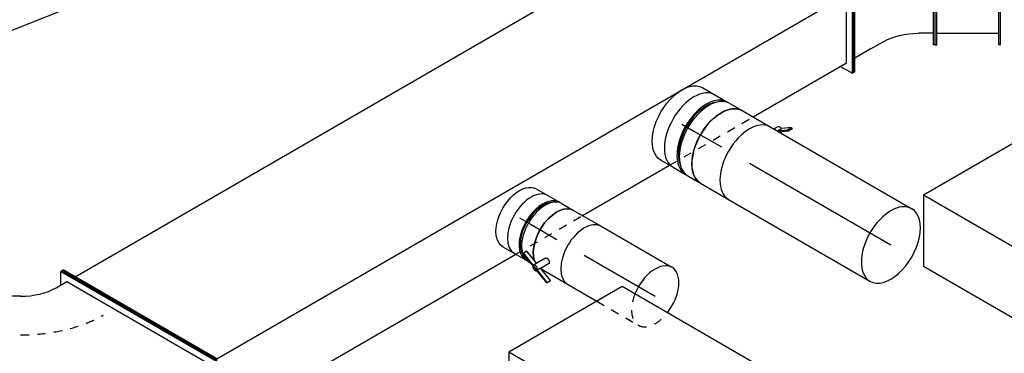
# Model space of a CAD drawing. Extents: x -138812 to 250702, y -18987 to 104055.
# Tile 11 of 193: x 8717 to 11663, y 20311 to 21307. Entities that reach past the tile are written whole.
import ezdxf
from ezdxf.enums import TextEntityAlignment as Align

# ---------------------------------------------------------------- set-up
doc = ezdxf.new("R2010")
doc.units = 0
doc.header["$LTSCALE"] = 50
doc.linetypes.add('CENTER2', pattern=[28.575, 19.05, -3.175, 3.175, -3.175])
doc.linetypes.add('STREEPJES', pattern=[0.1, 0.05, -0.05])
doc.layers.get('0').update_dxf_attribs({"linetype": 'CONTINUOUS'})
for name, color, linetype in [('lMcht aanvoer bestaand_PR', 1, 'CONTINUOUS'), ('lMcht retour bestaand_PR', 1, 'CONTINUOUS'), ('lucht aanvoer bestaand', 8, 'CONTINUOUS'), ('lucht retour bestaand', 8, 'CONTINUOUS'), ('WL524---_D', 153, 'CONTINUOUS'), ('WL524---_HARTLIJN', 8, 'CONTINUOUS'), ('WL570---_TOEVOER', 3, 'CONTINUOUS'), ('WL570---_TOEVOER_HL', 8, 'CONTINUOUS'), ('WL570---_TOEVOER_RST', 2, 'CONTINUOUS'), ('WL570---_TOEVOER_RST_HL', 1, 'CONTINUOUS'), ('WL5911--_D', 2, 'CONTINUOUS'), ('WM570---_TOEVOER_PR', 1, 'CONTINUOUS'), ('WM570---_TOEVOER_RST_PR', 1, 'CONTINUOUS')]:
    doc.layers.add(name, color=color, linetype=linetype)
doc.styles.add('BURO-018', font='ARIAL.TTF', dxfattribs={"height": 90})
doc.styles.add('BURO-025', font='ARIAL.TTF', dxfattribs={"height": 125})

# ---------------------------------------------------------------- blocks, each defined once
blk = doc.blocks.new('*U770')
at = {"color": 0, "ltscale": 10}
for p, q in [((20.9, 16, -10597.1), (1872.5, 16, -10597.1)), ((20.9, -16, -10597.1), (1231.4, -16, -10597.1)), ((1329.4, -16, -10597.1), (1872.5, -16, -10597.1))]:
    blk.add_line(p, q, dxfattribs=at)
at = {"color": 8, "linetype": 'STREEPJES', "ltscale": 10}
blk.add_line((1231.4, -16, -10597.1), (1329.4, -16, -10597.1), dxfattribs=at)
at = {"layer": 'WL524---_HARTLIJN', "linetype": 'CENTER2'}
blk.add_line((0, 0, -10597.1), (1887.5, 0, -10597.1), dxfattribs=at)
at = {"layer": 'WL524---_D', "color": 1, "style": 'BURO-018'}
blk.add_attdef('POSNR', text='', height=90, dxfattribs=at).set_placement((0, 0), align=Align.MIDDLE)
blk = doc.blocks.new('*U800')
at = {"color": 0, "ltscale": 10}
for p, q in [((-62.7, 351.7, -9952.1), (-66.2, 349.6, -9952.1)), ((-66.2, 349.6, -9952.1), (393.4, 84.3, -9952.1)), ((-66.2, 308.8, -9952.1), (-66.2, 349.6, -9952.1)), ((-62.7, 351.7, -9952.1), (397, 86.3, -9952.1)), ((-236.4, 310.1, -9952.1), (-231.4, 310.1, -9952.1)), ((-236.4, -65.2, -9952.1), (-236.4, 310.1, -9952.1)), ((-231.4, -65.2, -9952.1), (-231.4, 310.1, -9952.1)), ((-80.3, 300.6, -9952.1), (-48.5, 319, -9952.1)), ((-48.5, 319, -9952.1), (375.8, 74.1, -9952.1)), ((-186.4, 275.3, -9952.1), (-231.4, 275.3, -9952.1)), ((343.9, 55.7, -9952.1), (375.8, 74.1, -9952.1)), ((375.8, -130.1, -9952.1), (375.8, 74.1, -9952.1)), ((397, 86.3, -9952.1), (393.4, 84.3, -9952.1)), ((393.4, 84.3, -9952.1), (393.4, -160.7, -9952.1)), ((397, 86.3, -9952.1), (397, -158.6, -9952.1)), ((-236.4, -65.2, -9952.1), (-231.4, -65.2, -9952.1)), ((-236.4, -310.1, -9952.1), (-236.4, -65.2, -9952.1)), ((-231.4, -310.1, -9952.1), (-231.4, -65.2, -9952.1)), ((-186.4, -71.1, -9952.1), (-231.4, -71.1, -9952.1)), ((343.9, -148.4, -9952.1), (375.8, -130.1, -9952.1)), ((393.4, -160.7, -9952.1), (358.1, -140.3, -9952.1)), ((397, -158.6, -9952.1), (393.4, -160.7, -9952.1)), ((-231.4, -275.3, -9952.1), (-186.4, -275.3, -9952.1)), ((-236.4, -310.1, -9952.1), (-231.4, -310.1, -9952.1))]:
    blk.add_line(p, q, dxfattribs=at)
for centre, major_axis in [((-186.4, 361.9, -9952.1), (150, 0)), ((-186.4, 361.9, -9952.1), (750, 0)), ((-186.4, 157.7, -9952.1), (750, 0))]:
    blk.add_ellipse(centre, major_axis=major_axis, ratio=0.57735, start_param=4.712389, end_param=5.497787, dxfattribs=at)
at = {"color": 8, "linetype": 'STREEPJES', "ltscale": 10}
blk.add_ellipse((-186.4, 361.9, -9952.1), major_axis=(350, 0), ratio=0.57735, start_param=4.712389, end_param=5.497787, dxfattribs=at)
at = {"layer": 'lMcht aanvoer bestaand_PR', "color": 1, "style": 'BURO-018'}
blk.add_attdef('POSNR', text='', height=90, dxfattribs=at).set_placement((0, 0), align=Align.MIDDLE)
blk = doc.blocks.new('*U802')
at = {"color": 0, "ltscale": 10}
for p, q in [((-71.4, 335.9, -9815.6), (-67.4, 335.9, -9815.6)), ((193.9, -123.7, -9815.6), (-71.4, 335.9, -9815.6)), ((198, -123.7, -9815.6), (-67.4, 335.9, -9815.6)), ((2128.7, 335.9, -9815.6), (2108.3, 300.5, -9815.6)), ((2132.8, 335.9, -9815.6), (2128.7, 335.9, -9815.6)), ((2394, -123.7, -9815.6), (2128.7, 335.9, -9815.6)), ((2398.1, -123.7, -9815.6), (2132.8, 335.9, -9815.6)), ((-46.9, 300.5, -9815.6), (2128.7, 300.5, -9815.6)), ((2373.6, -123.7, -9815.6), (2128.7, 300.5, -9815.6)), ((71.4, -335.9, -9815.6), (193.9, -123.7, -9815.6)), ((75.5, -335.9, -9815.6), (198, -123.7, -9815.6)), ((193.9, -123.7, -9815.6), (198, -123.7, -9815.6)), ((198, -123.7, -9815.6), (2373.6, -123.7, -9815.6)), ((2271.6, -300.5, -9815.6), (2373.6, -123.7, -9815.6)), ((2271.6, -335.9, -9815.6), (2394, -123.7, -9815.6)), ((2275.6, -335.9, -9815.6), (2398.1, -123.7, -9815.6)), ((2398.1, -123.7, -9815.6), (2394, -123.7, -9815.6)), ((95.9, -300.5, -9815.6), (1128.7, -300.5, -9815.6)), ((1359.6, -300.5, -9815.6), (1660.3, -300.5, -9815.6)), ((1948.9, -300.5, -9815.6), (2271.6, -300.5, -9815.6)), ((2251.1, -300.5, -9815.6), (2271.6, -335.9, -9815.6)), ((71.4, -335.9, -9815.6), (75.5, -335.9, -9815.6)), ((2275.6, -335.9, -9815.6), (2271.6, -335.9, -9815.6))]:
    blk.add_line(p, q, dxfattribs=at)
at = {"color": 8, "linetype": 'STREEPJES', "ltscale": 10}
for p, q in [((1128.7, -300.5, -9815.6), (1359.6, -300.5, -9815.6)), ((1660.3, -300.5, -9815.6), (1948.9, -300.5, -9815.6))]:
    blk.add_line(p, q, dxfattribs=at)
at = {"layer": 'lMcht aanvoer bestaand_PR', "color": 1, "style": 'BURO-018'}
blk.add_attdef('POSNR', text='', height=90, dxfattribs=at).set_placement((0, 0), align=Align.MIDDLE)
blk = doc.blocks.new('*U815')
at = {"color": 0, "ltscale": 10}
for p, q in [((-142.9, 100.5, -7805.9), (-67.6, 290.2, -7805.9)), ((-138.5, 100.5, -7805.9), (-63.2, 290.2, -7805.9)), ((-67.6, 290.2, -7805.9), (-63.2, 290.2, -7805.9)), ((-63.2, 290.2, -7805.9), (-44.2, 255, -7805.9)), ((2056.6, 100.5, -7805.9), (2131.8, 290.2, -7805.9)), ((2061, 100.5, -7805.9), (2136.2, 290.2, -7805.9)), ((2136.2, 290.2, -7805.9), (2131.8, 290.2, -7805.9)), ((-62, 255, -7805.9), (-122.2, 103.2, -7805.9)), ((-62, 255, -7805.9), (1726.9, 255, -7805.9)), ((1954.1, 255, -7805.9), (2117.8, 255, -7805.9)), ((-142.9, 100.5, -7805.9), (-138.5, 100.5, -7805.9)), ((67.6, -290.2, -7805.9), (-142.9, 100.5, -7805.9)), ((72.1, -290.2, -7805.9), (-138.5, 100.5, -7805.9)), ((70.8, -255, -7805.9), (-122.2, 103.2, -7805.9)), ((-122.2, 103.2, -7805.9), (2057.6, 103.2, -7805.9)), ((2061, 100.5, -7805.9), (2056.6, 100.5, -7805.9)), ((2267.1, -290.2, -7805.9), (2056.6, 100.5, -7805.9)), ((2271.5, -290.2, -7805.9), (2061, 100.5, -7805.9)), ((70.8, -255, -7805.9), (2248.1, -255, -7805.9)), ((86.1, -255, -7805.9), (72.1, -290.2, -7805.9)), ((67.6, -290.2, -7805.9), (72.1, -290.2, -7805.9)), ((2271.5, -290.2, -7805.9), (2267.1, -290.2, -7805.9))]:
    blk.add_line(p, q, dxfattribs=at)
at = {"color": 8, "linetype": 'STREEPJES', "ltscale": 10}
blk.add_line((1726.9, 255, -7805.9), (1954.1, 255, -7805.9), dxfattribs=at)
at = {"layer": 'lMcht retour bestaand_PR', "color": 1, "style": 'BURO-018'}
blk.add_attdef('POSNR', text='', height=90, dxfattribs=at).set_placement((0, 0), align=Align.MIDDLE)
blk = doc.blocks.new('*U818')
at = {"color": 0, "ltscale": 10}
for p, q in [((0, 100, -9389.9), (244.9, 100, -9389.9)), ((0, -100, -9389.9), (100.8, -100, -9389.9))]:
    blk.add_line(p, q, dxfattribs=at)
at = {"color": 8, "linetype": 'STREEPJES', "ltscale": 10}
blk.add_line((100.8, -100, -9389.9), (244.9, -100, -9389.9), dxfattribs=at)
at = {"color": 0, "ltscale": 10}
for start_param, end_param in [(3.141593, 4.957287), (1.325898, 3.141593)]:
    blk.add_ellipse((244.9, 0, -9389.9), major_axis=(0, -100), ratio=0.57735, start_param=start_param, end_param=end_param, dxfattribs=at)
at = {"color": 8, "linetype": 'STREEPJES', "ltscale": 10}
for start_param, end_param in [(4.957287, 6.283185), (0, 1.325898)]:
    blk.add_ellipse((244.9, 0, -9389.9), major_axis=(0, -100), ratio=0.57735, start_param=start_param, end_param=end_param, dxfattribs=at)
at = {"layer": 'WL570---_TOEVOER_HL', "linetype": 'CENTER2'}
blk.add_line((0, 0, -9389.9), (244.9, 0, -9389.9), dxfattribs=at)
at = {"layer": 'WM570---_TOEVOER_PR', "color": 1, "style": 'BURO-018'}
blk.add_attdef('POSNR', text='', height=90, dxfattribs=at).set_placement((0, 0), align=Align.MIDDLE)
blk = doc.blocks.new('*U819')
at = {"color": 2, "ltscale": 10}
for p, q in [((-47.5, 100, -9356.3), (47.5, 100, -9356.3)), ((-114.4, -86.5, -9356.3), (-114.2, -84.5, -9356.3)), ((-52.6, -110.5, -9356.3), (-114.4, -86.5, -9356.3)), ((-114.2, -84.5, -9356.3), (-108.7, -75, -9356.3)), ((-52.4, -108.4, -9356.3), (-114.2, -84.5, -9356.3)), ((-64.4, -92.2, -9356.3), (-108.7, -75, -9356.3)), ((-48.8, -65.2, -9356.3), (-69.6, -101.2, -9356.3)), ((-32.3, -75.4, -9356.3), (-46.1, -99.3, -9356.3)), ((-52.4, -108.4, -9356.3), (-52.6, -110.5, -9356.3)), ((-8.3, -127.7, -9356.3), (-52.6, -110.5, -9356.3)), ((-47, -99, -9356.3), (-52.4, -108.4, -9356.3)), ((-51.5, -108.8, -9356.3), (-52.4, -108.4, -9356.3)), ((-8.1, -125.6, -9356.3), (-51.5, -108.8, -9356.3)), ((-2.7, -116.2, -9356.3), (-47, -99, -9356.3)), ((-44.4, -100, -9356.3), (47.5, -100, -9356.3)), ((-8.1, -125.6, -9356.3), (-2.7, -116.2, -9356.3)), ((-2.7, -116.2, -9356.3), (-2.9, -118.2, -9356.3)), ((-2.9, -118.2, -9356.3), (-8.3, -127.7, -9356.3)), ((-8.3, -127.7, -9356.3), (-8.1, -125.6, -9356.3))]:
    blk.add_line(p, q, dxfattribs=at)
at = {"color": 2, "ltscale": 10, "extrusion": (-8.22703e-17, -7.95482e-17, -1)}
blk.add_ellipse((-47.5, 0, -9356.3), major_axis=(0, -100), ratio=0.57735, start_param=0.489398, end_param=3.141593, dxfattribs=at)
at = {"color": 2, "ltscale": 10}
for centre, major_axis, start_param, end_param in [((47.5, 0, -9356.3), (0, -100), 3.141593, 6.283185), ((-61.2, -106.1, -9356.3), (-8.4, 4.85), 0, 3.141593), ((-61.2, -106.1, -9356.3), (-8.4, 4.85), 3.141593, 6.283185)]:
    blk.add_ellipse(centre, major_axis=major_axis, ratio=0.57735, start_param=start_param, end_param=end_param, dxfattribs=at)
blk.add_spline([(-48.8, -65.2, -9356.3), (-48.4, -64.8, -9356.3), (-47.9, -64.4, -9356.3), (-47.3, -64.1, -9356.3), (-46.6, -63.8, -9356.3), (-45.9, -63.6, -9356.3), (-45.2, -63.5, -9356.3), (-44.4, -63.5, -9356.3), (-43.6, -63.6, -9356.3), (-42.7, -63.7, -9356.3), (-41.8, -63.9, -9356.3), (-41, -64.2, -9356.3), (-40.1, -64.6, -9356.3), (-39.2, -65, -9356.3), (-38.3, -65.4, -9356.3), (-37.5, -66, -9356.3), (-36.7, -66.5, -9356.3), (-36, -67.1, -9356.3), (-35.2, -67.8, -9356.3), (-34.6, -68.5, -9356.3), (-34, -69.1, -9356.3), (-33.5, -69.8, -9356.3), (-33, -70.5, -9356.3), (-32.6, -71.2, -9356.3), (-32.3, -71.9, -9356.3), (-32.1, -72.6, -9356.3), (-32, -73.2, -9356.3), (-31.9, -73.8, -9356.3), (-32, -74.4, -9356.3), (-32.1, -74.9, -9356.3), (-32.3, -75.4, -9356.3)], degree=3, dxfattribs=at)
at = {"layer": 'WL570---_TOEVOER', "color": 1, "style": 'BURO-018'}
blk.add_attdef('I', text='', height=90, dxfattribs=at).set_placement((0, 0), align=Align.MIDDLE)
at = {"layer": 'WM570---_TOEVOER_PR', "color": 1, "style": 'BURO-018'}
blk.add_attdef('POSNR', text='', height=90, dxfattribs=at).set_placement((0, 0), align=Align.MIDDLE)
blk = doc.blocks.new('*U820')
at = {"color": 0, "ltscale": 10}
for p, q in [((-44.5, 100, -9291.3), (-4.1, 100, -9291.3)), ((4.1, 100, -9291.3), (44.5, 100, -9291.3)), ((-44.5, -100, -9291.3), (-4.1, -100, -9291.3)), ((4.1, -100, -9291.3), (12.4, -100, -9291.3))]:
    blk.add_line(p, q, dxfattribs=at)
for centre, major_axis, start_param, end_param in [((-44.5, 0, -9291.3), (0, -100), 3.141593, 6.283185), ((-4.1, 0, -9291.3), (0, -100), 3.141593, 6.353955), ((-4.1, 0, -9291.3), (0, -95), 3.434174, 5.990604), ((4.1, 0, -9291.3), (0, -100), 3.141593, 6.283185), ((44.5, 0, -9291.3), (0, -100), 3.141593, 5.793787), ((-4.1, 0, -9291.3), (0, -100), 3.070823, 3.138451)]:
    blk.add_ellipse(centre, major_axis=major_axis, ratio=0.57735, start_param=start_param, end_param=end_param, dxfattribs=at)
at = {"layer": 'WL570---_TOEVOER_HL', "linetype": 'CENTER2'}
blk.add_line((-44.5, 0, -9291.3), (44.5, 0, -9291.3), dxfattribs=at)
at = {"layer": 'WM570---_TOEVOER_PR', "color": 1, "style": 'BURO-018'}
blk.add_attdef('POSNR', text='', height=90, dxfattribs=at).set_placement((0, 0), align=Align.MIDDLE)
blk = doc.blocks.new('*U821')
at = {"color": 0, "ltscale": 10}
for p, q in [((0, 100, -9231.8), (39.6, 100, -9231.8)), ((62, 95, -9231.8), (70.2, 95, -9231.8)), ((0, -100, -9231.8), (39.6, -100, -9231.8)), ((62, -95, -9231.8), (70.2, -95, -9231.8))]:
    blk.add_line(p, q, dxfattribs=at)
at = {"color": 0, "ltscale": 10, "extrusion": (-8.97074e-17, -5.17926e-17, -1)}
blk.add_ellipse((0, 0, -9231.8), major_axis=(0, -100), ratio=0.57735, start_param=0, end_param=3.141593, dxfattribs=at)
at = {"color": 0, "ltscale": 10}
for centre, major_axis, start_param, end_param in [((39.6, 0, -9231.8), (0, -100), 3.141593, 6.283185), ((80, 0, -9231.8), (0, -95), 3.434174, 5.990604)]:
    blk.add_ellipse(centre, major_axis=major_axis, ratio=0.57735, start_param=start_param, end_param=end_param, dxfattribs=at)
at = {"layer": 'WL570---_TOEVOER_HL', "linetype": 'CENTER2'}
blk.add_line((0, 0, -9231.8), (39.6, 0, -9231.8), dxfattribs=at)
at = {"layer": 'WM570---_TOEVOER_PR', "color": 1, "style": 'BURO-018'}
blk.add_attdef('POSNR', text='', height=90, dxfattribs=at).set_placement((0, 0), align=Align.MIDDLE)
blk = doc.blocks.new('*U943')
at = {"color": 0, "ltscale": 10}
for p, q in [((0, 459.6, -8199.3), (-91.9, 300.5, -8199.3)), ((2, 456.1, -8199.3), (-87.8, 300.5, -8199.3)), ((0, 459.6, -8199.3), (2, 456.1, -8199.3)), ((285.8, 459.6, -8199.3), (0, 459.6, -8199.3)), ((287.8, 456.1, -8199.3), (2, 456.1, -8199.3)), ((267.4, 420.7, -8199.3), (287.8, 456.1, -8199.3)), ((285.8, 459.6, -8199.3), (287.8, 456.1, -8199.3)), ((-67.4, 300.5, -8199.3), (12.2, 438.4, -8199.3)), ((257.2, 438.4, -8199.3), (12.2, 438.4, -8199.3)), ((30.6, 406.6, -8199.3), (12.2, 438.4, -8199.3)), ((257.2, 438.4, -8199.3), (275.6, 406.6, -8199.3)), ((-153.1, 335.9, -8199.3), (-149, 335.9, -8199.3)), ((112.3, -123.7, -8199.3), (-153.1, 335.9, -8199.3)), ((116.4, -123.7, -8199.3), (-149, 335.9, -8199.3)), ((-128.6, 300.5, -8199.3), (-71.4, 300.5, -8199.3)), ((-30.6, 300.5, -8199.3), (-71.4, 300.5, -8199.3)), ((232.4, 68.2, -8199.3), (297.9, 181.6, -8199.3)), ((91.9, 88.4, -8199.3), (51, 88.4, -8199.3)), ((360.8, -172.1, -8199.3), (461.9, 2.9, -8199.3)), ((365.2, -174.6, -8199.3), (466.2, 0.4, -8199.3)), ((466.2, 0.4, -8199.3), (461.9, 2.9, -8199.3)), ((405.5, -4.8, -8199.3), (444.4, -27.3, -8199.3)), ((-10.2, -335.9, -8199.3), (112.3, -123.7, -8199.3)), ((-6.1, -335.9, -8199.3), (116.4, -123.7, -8199.3)), ((112.3, -123.7, -8199.3), (116.4, -123.7, -8199.3)), ((173.5, -123.7, -8199.3), (116.4, -123.7, -8199.3)), ((173.5, -123.7, -8199.3), (214.3, -123.7, -8199.3)), ((238.4, -384.3, -8199.3), (360.8, -172.1, -8199.3)), ((242.7, -386.8, -8199.3), (365.2, -174.6, -8199.3)), ((357.8, -177.3, -8199.3), (318.9, -154.8, -8199.3)), ((365.2, -174.6, -8199.3), (360.8, -172.1, -8199.3)), ((71.4, -300.5, -8199.3), (14.3, -300.5, -8199.3)), ((71.4, -300.5, -8199.3), (112.3, -300.5, -8199.3)), ((-10.2, -335.9, -8199.3), (-6.1, -335.9, -8199.3)), ((255.8, -354.1, -8199.3), (216.8, -331.6, -8199.3)), ((242.7, -386.8, -8199.3), (238.4, -384.3, -8199.3))]:
    blk.add_line(p, q, dxfattribs=at)
for major_axis in [(129.9, -75), (389.7, -225)]:
    blk.add_ellipse((-91.9, 406.6, -8199.3), major_axis=major_axis, ratio=0.57735, start_param=5.497787, end_param=7.068583, dxfattribs=at)
at = {"color": 0, "ltscale": 10, "extrusion": (-4.26297e-17, -3.94865e-17, -1)}
for centre, major_axis in [((275.6, -229.8, -8199.3), (389.7, -225)), ((275.6, -229.8, -8199.3), (129.9, -75)), ((173.5, -406.6, -8199.3), (129.9, -75))]:
    blk.add_ellipse(centre, major_axis=major_axis, ratio=0.57735, start_param=3.926991, end_param=4.712389, dxfattribs=at)
at = {"layer": 'lMcht aanvoer bestaand_PR', "color": 1, "style": 'BURO-018'}
blk.add_attdef('POSNR', text='', height=90, dxfattribs=at).set_placement((0, 0), align=Align.MIDDLE)
blk = doc.blocks.new('*U944')
at = {"color": 0, "ltscale": 10}
for p, q in [((0, 223.5, -8185.3), (5, 223.5, -8185.3)), ((0, 21.4, -8185.3), (0, 223.5, -8185.3)), ((5, 21.4, -8185.3), (5, 223.5, -8185.3)), ((194.8, 223.5, -8185.3), (189.8, 223.5, -8185.3)), ((189.8, 21.4, -8185.3), (189.8, 223.5, -8185.3)), ((194.8, 21.4, -8185.3), (194.8, 223.5, -8185.3)), ((5, 188.7, -8185.3), (189.8, 188.7, -8185.3)), ((0, 21.4, -8185.3), (5, 21.4, -8185.3)), ((0, -223.5, -8185.3), (0, 21.4, -8185.3)), ((5, -223.5, -8185.3), (5, 21.4, -8185.3)), ((5, 15.5, -8185.3), (189.8, 15.5, -8185.3)), ((194.8, 21.4, -8185.3), (189.8, 21.4, -8185.3)), ((189.8, -223.5, -8185.3), (189.8, 21.4, -8185.3)), ((194.8, -223.5, -8185.3), (194.8, 21.4, -8185.3)), ((5, -188.7, -8185.3), (189.8, -188.7, -8185.3)), ((0, -223.5, -8185.3), (5, -223.5, -8185.3)), ((194.8, -223.5, -8185.3), (189.8, -223.5, -8185.3))]:
    blk.add_line(p, q, dxfattribs=at)
at = {"layer": 'lMcht aanvoer bestaand_PR', "color": 1, "style": 'BURO-018'}
blk.add_attdef('POSNR', text='', height=90, dxfattribs=at).set_placement((0, 0), align=Align.MIDDLE)
blk = doc.blocks.new('*U957')
at = {"color": 0, "ltscale": 10}
for p, q in [((-276.4, 331.6, -7371.7), (-383.3, 146.5, -7371.7)), ((191.5, 331.6, -7371.7), (-276.4, 331.6, -7371.7)), ((-42.5, -73.5, -7371.7), (-276.4, 331.6, -7371.7)), ((425.4, -73.5, -7371.7), (191.5, 331.6, -7371.7)), ((-412.2, 96.5, -7371.7), (-417.2, 87.7, -7371.7)), ((-439.8, 79.7, -7371.7), (-438.9, 81.3, -7371.7)), ((-413.6, 81.3, -7371.7), (-438.9, 81.3, -7371.7)), ((-438.9, 81.3, -7371.7), (-437, 78.1, -7371.7)), ((-417.2, 87.7, -7371.7), (-407.1, 70.1, -7371.7)), ((-401.3, 60.1, -7371.7), (-399, 56.2, -7371.7)), ((-149.4, -258.7, -7371.7), (-42.5, -73.5, -7371.7)), ((425.4, -73.5, -7371.7), (-42.5, -73.5, -7371.7)), ((295.2, -299.1, -7371.7), (425.4, -73.5, -7371.7)), ((-291.7, -129.7, -7371.7), (-183.3, -317.5, -7371.7)), ((-306.4, -155.1, -7371.7), (-198, -342.9, -7371.7)), ((-304.4, -151.6, -7371.7), (-196, -339.4, -7371.7)), ((-183.3, -317.5, -7371.7), (-178.2, -308.7, -7371.7)), ((-183.3, -317.5, -7371.7), (-173.2, -317.5, -7371.7)), ((-115.4, -317.5, -7371.7), (61.7, -317.5, -7371.7)), ((-196, -339.4, -7371.7), (-198, -342.9, -7371.7)), ((-198, -342.9, -7371.7), (-158.5, -342.9, -7371.7)), ((-196, -339.4, -7371.7), (-160.5, -339.4, -7371.7)), ((-102.8, -339.4, -7371.7), (49.1, -339.4, -7371.7)), ((-100.7, -342.9, -7371.7), (47, -342.9, -7371.7))]:
    blk.add_line(p, q, dxfattribs=at)
at = {"color": 8, "linetype": 'STREEPJES', "ltscale": 10}
for p, q in [((74.5, 129, -7371.7), (23.5, 217.4, -7371.7)), ((74.5, 129, -7371.7), (-20.7, 205.6, -7371.7)), ((74.5, 129, -7371.7), (81.3, 205.6, -7371.7)), ((74.5, 129, -7371.7), (-39.4, 173.2, -7371.7)), ((74.5, 129, -7371.7), (137.4, 173.2, -7371.7)), ((-383.3, 146.5, -7371.7), (-412.2, 96.5, -7371.7)), ((74.5, 129, -7371.7), (-27.6, 129, -7371.7)), ((74.5, 129, -7371.7), (11.6, 84.9, -7371.7)), ((74.5, 129, -7371.7), (67.7, 52.5, -7371.7)), ((74.5, 129, -7371.7), (125.5, 40.7, -7371.7)), ((74.5, 129, -7371.7), (169.7, 52.5, -7371.7)), ((74.5, 129, -7371.7), (188.4, 84.9, -7371.7)), ((74.5, 129, -7371.7), (176.6, 129, -7371.7)), ((-440.9, 77.8, -7371.7), (-439.8, 79.7, -7371.7)), ((-440.9, 77.8, -7371.7), (-306.4, -155.1, -7371.7)), ((-437, 78.1, -7371.7), (-304.4, -151.6, -7371.7)), ((-407.1, 70.1, -7371.7), (-401.3, 60.1, -7371.7)), ((-399, 56.2, -7371.7), (-291.7, -129.7, -7371.7)), ((-178.2, -308.7, -7371.7), (-149.4, -258.7, -7371.7)), ((-173.2, -317.5, -7371.7), (-115.4, -317.5, -7371.7)), ((61.7, -317.5, -7371.7), (284.5, -317.5, -7371.7)), ((289.9, -339.4, -7371.7), (277.2, -317.5, -7371.7)), ((284.5, -317.5, -7371.7), (295.2, -299.1, -7371.7)), ((-160.5, -339.4, -7371.7), (-102.8, -339.4, -7371.7)), ((-158.5, -342.9, -7371.7), (-100.7, -342.9, -7371.7)), ((47, -342.9, -7371.7), (287.8, -342.9, -7371.7)), ((49.1, -339.4, -7371.7), (289.9, -339.4, -7371.7)), ((287.8, -342.9, -7371.7), (289.9, -339.4, -7371.7))]:
    blk.add_line(p, q, dxfattribs=at)
at = {"color": 0, "ltscale": 10}
blk.add_ellipse((74.5, 129, -7371.7), major_axis=(108.3, -62.5), ratio=0.57735, dxfattribs=at)
at = {"layer": 'WL570---_TOEVOER_RST_HL', "linetype": 'CENTER2'}
blk.add_circle((0, 0, -7371.7), 0.075, dxfattribs=at)
at = {"layer": 'WL570---_TOEVOER_RST', "color": 1, "style": 'BURO-018'}
for tag in ['MC', 'Q']:
    blk.add_attdef(tag, text='', height=90, dxfattribs=at).set_placement((0, 0), align=Align.MIDDLE)
at = {"layer": 'WM570---_TOEVOER_RST_PR', "color": 1, "style": 'BURO-018'}
blk.add_attdef('POSNR', text='', height=90, dxfattribs=at).set_placement((0, 0), align=Align.MIDDLE)
blk = doc.blocks.new('*U985')
at = {"color": 2, "ltscale": 10}
for p, q in [((-377.6, 498.5, -10107.9), (-442.8, 385.6, -10107.9)), ((14.3, 498.5, -10107.9), (-377.6, 498.5, -10107.9)), ((91.9, -314.7, -10107.9), (-377.6, 498.5, -10107.9)), ((483.8, -314.7, -10107.9), (14.3, 498.5, -10107.9)), ((-414.8, 195.2, -10107.9), (-391.3, 154.6, -10107.9)), ((-275.2, -46.6, -10107.9), (-246.3, -96.7, -10107.9)), ((-130.1, -297.9, -10107.9), (-14.3, -498.5, -10107.9)), ((-14.3, -498.5, -10107.9), (91.9, -314.7, -10107.9)), ((483.8, -314.7, -10107.9), (91.9, -314.7, -10107.9)), ((377.6, -498.5, -10107.9), (483.8, -314.7, -10107.9)), ((-14.3, -498.5, -10107.9), (129.5, -498.5, -10107.9)), ((166.5, -498.5, -10107.9), (377.6, -498.5, -10107.9))]:
    blk.add_line(p, q, dxfattribs=at)
at = {"color": 8, "linetype": 'STREEPJES', "ltscale": 10}
for p, q in [((-442.8, 385.6, -10107.9), (-483.8, 314.7, -10107.9)), ((-483.8, 314.7, -10107.9), (-414.8, 195.2, -10107.9)), ((-391.3, 154.6, -10107.9), (-275.2, -46.6, -10107.9)), ((-246.3, -96.7, -10107.9), (-130.1, -297.9, -10107.9)), ((129.5, -498.5, -10107.9), (166.5, -498.5, -10107.9))]:
    blk.add_line(p, q, dxfattribs=at)
at = {"layer": 'WL5911--_D', "color": 2, "style": 'BURO-025'}
blk.add_attdef('POSNR', text='', height=125, dxfattribs=at).set_placement((0, 0), align=Align.MIDDLE)
blk = doc.blocks.new('*U996')
at = {"color": 2, "ltscale": 10}
for p, q in [((-326.6, 410.1, -9381.3), (-432.7, 226.3, -9381.3)), ((65.3, 410.1, -9381.3), (-326.6, 410.1, -9381.3)), ((40.8, -226.3, -9381.3), (-326.6, 410.1, -9381.3)), ((432.7, -226.3, -9381.3), (65.3, 410.1, -9381.3)), ((-432.7, 226.3, -9381.3), (-65.3, -410.1, -9381.3)), ((-65.3, -410.1, -9381.3), (40.8, -226.3, -9381.3)), ((432.7, -226.3, -9381.3), (40.8, -226.3, -9381.3)), ((326.6, -410.1, -9381.3), (432.7, -226.3, -9381.3)), ((-65.3, -410.1, -9381.3), (326.6, -410.1, -9381.3))]:
    blk.add_line(p, q, dxfattribs=at)
at = {"layer": 'WL5911--_D', "color": 2, "style": 'BURO-025'}
blk.add_attdef('POSNR', text='', height=125, dxfattribs=at).set_placement((0, 0), align=Align.MIDDLE)
blk = doc.blocks.new('*U999')
at = {"color": 0, "ltscale": 10}
for p, q in [((0, 125, -8835.5), (41.9, 125, -8835.5)), ((62.6, 118.7, -8835.5), (70.8, 118.7, -8835.5)), ((64.4, 118.7, -8835.5), (63.5, 119.2, -8835.5)), ((0, -125, -8835.5), (41.9, -125, -8835.5)), ((62.6, -118.8, -8835.5), (70.8, -118.8, -8835.5)), ((63.5, -119.2, -8835.5), (64.4, -118.8, -8835.5))]:
    blk.add_line(p, q, dxfattribs=at)
at = {"color": 0, "ltscale": 10, "extrusion": (-8.97074e-17, -5.17926e-17, -1)}
blk.add_ellipse((0, 0, -8835.5), major_axis=(0, -125), ratio=0.57735, start_param=0, end_param=3.141593, dxfattribs=at)
at = {"color": 0, "ltscale": 10}
for centre, major_axis, start_param, end_param in [((41.9, 0, -8835.5), (0, -125), 3.141593, 6.283185), ((85.2, 0, -8835.5), (0, -118.8), 3.5466, 5.878177)]:
    blk.add_ellipse(centre, major_axis=major_axis, ratio=0.57735, start_param=start_param, end_param=end_param, dxfattribs=at)
at = {"layer": 'WL570---_TOEVOER_HL', "linetype": 'CENTER2'}
blk.add_line((0, 0, -8835.5), (41.9, 0, -8835.5), dxfattribs=at)
at = {"layer": 'WM570---_TOEVOER_PR', "color": 1, "style": 'BURO-018'}
blk.add_attdef('POSNR', text='', height=90, dxfattribs=at).set_placement((0, 0), align=Align.MIDDLE)
blk = doc.blocks.new('*U1000')
at = {"color": 0, "ltscale": 10}
for p, q in [((-47.4, 125, -8898.6), (-4.1, 125, -8898.6)), ((4.1, 125, -8898.6), (47.4, 125, -8898.6)), ((-47.4, -125, -8898.6), (-4.1, -125, -8898.6)), ((4.1, -125, -8898.6), (47.4, -125, -8898.6))]:
    blk.add_line(p, q, dxfattribs=at)
for centre, major_axis, start_param, end_param in [((-47.4, 0, -8898.6), (0, -125), 3.141593, 6.283185), ((-4.1, 0, -8898.6), (0, -125), 3.141593, 6.339784), ((4.1, 0, -8898.6), (0, -125), 3.141593, 6.283185), ((47.4, 0, -8898.6), (0, -125), 3.141593, 6.283185), ((-4.1, 0, -8898.6), (0, -125), 3.084994, 3.138451), ((-4.1, 0, -8898.6), (0, -118.8), 3.5466, 5.878177)]:
    blk.add_ellipse(centre, major_axis=major_axis, ratio=0.57735, start_param=start_param, end_param=end_param, dxfattribs=at)
at = {"layer": 'WL570---_TOEVOER_HL', "linetype": 'CENTER2'}
blk.add_line((-47.4, 0, -8898.6), (47.4, 0, -8898.6), dxfattribs=at)
at = {"layer": 'WM570---_TOEVOER_PR', "color": 1, "style": 'BURO-018'}
blk.add_attdef('POSNR', text='', height=90, dxfattribs=at).set_placement((0, 0), align=Align.MIDDLE)
blk = doc.blocks.new('*U1001')
at = {"color": 2, "ltscale": 10}
for p, q in [((104.8, 154.8, -8966.4), (79.8, 137.3, -8966.4)), ((98, 143.1, -8966.4), (104.8, 154.8, -8966.4)), ((108, 152.3, -8966.4), (101.2, 140.5, -8966.4)), ((104.8, 154.8, -8966.4), (108, 152.3, -8966.4)), ((-48.5, 125, -8966.4), (48.5, 125, -8966.4)), ((60.7, 125, -8966.4), (68, 137.5, -8966.4)), ((73, 125.5, -8966.4), (98, 143.1, -8966.4)), ((73, 125.5, -8966.4), (79.8, 137.3, -8966.4)), ((73.6, 125, -8966.4), (73, 125.5, -8966.4)), ((101.2, 140.5, -8966.4), (79.1, 125, -8966.4)), ((83.6, 125, -8966.4), (85.1, 127.6, -8966.4)), ((85.6, 129.5, -8966.4), (85.1, 127.6, -8966.4)), ((101.2, 140.5, -8966.4), (98, 143.1, -8966.4)), ((-48.5, -125, -8966.4), (48.5, -125, -8966.4))]:
    blk.add_line(p, q, dxfattribs=at)
at = {"color": 2, "ltscale": 10, "extrusion": (-2.03185e-17, -7.58296e-17, -1)}
for centre, major_axis, end_param in [((-48.5, 0, -8966.4), (0, -125), 3.141593), ((76.5, 132.6, -8966.4), (-8.57, 4.95), 1.620392)]:
    blk.add_ellipse(centre, major_axis=major_axis, ratio=0.57735, start_param=0, end_param=end_param, dxfattribs=at)
at = {"color": 2, "ltscale": 10}
blk.add_ellipse((48.5, 0, -8966.4), major_axis=(0, -125), ratio=0.57735, start_param=3.141593, end_param=6.283185, dxfattribs=at)
at = {"layer": 'WL570---_TOEVOER', "color": 1, "style": 'BURO-018'}
blk.add_attdef('I', text='', height=90, dxfattribs=at).set_placement((0, 0), align=Align.MIDDLE)
at = {"layer": 'WM570---_TOEVOER_PR', "color": 1, "style": 'BURO-018'}
blk.add_attdef('POSNR', text='', height=90, dxfattribs=at).set_placement((0, 0), align=Align.MIDDLE)
blk = doc.blocks.new('*U1002')
at = {"color": 0, "ltscale": 10}
for p, q in [((0, 125, -9000.6), (488.8, 125, -9000.6)), ((0, -125, -9000.6), (488.8, -125, -9000.6))]:
    blk.add_line(p, q, dxfattribs=at)
for start_param, end_param in [(3.141593, 6.283185), (0, 3.141593)]:
    blk.add_ellipse((488.8, 0, -9000.6), major_axis=(0, -125), ratio=0.57735, start_param=start_param, end_param=end_param, dxfattribs=at)
at = {"layer": 'WL570---_TOEVOER_HL', "linetype": 'CENTER2'}
blk.add_line((0, 0, -9000.6), (488.8, 0, -9000.6), dxfattribs=at)
at = {"layer": 'WM570---_TOEVOER_PR', "color": 1, "style": 'BURO-018'}
blk.add_attdef('POSNR', text='', height=90, dxfattribs=at).set_placement((0, 0), align=Align.MIDDLE)

msp = doc.modelspace()

# ---------------------------------------------------------------- block references
at = {"layer": 'lucht aanvoer bestaand', "rotation": 30.00000000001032}
for name, p in [('*U943', (11053.06308, 21445.59235, 8199.30328)), ('*U802', (9073.46088, 20302.66849, 9815.64171))]:
    msp.add_blockref(name, p, dxfattribs=at)
at = {"layer": 'lucht aanvoer bestaand'}
for name, p in [('*U944', (11456.61647, 21455.49812, 8185.29441)), ('*U800', (8906.30359, 20206.16018, 9952.12507))]:
    msp.add_blockref(name, p, dxfattribs=at)
at = {"layer": 'lucht retour bestaand', "rotation": 201.6330533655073}
msp.add_blockref('*U815', (9210.16268, 21754.39327, 7805.8941), dxfattribs=at)
at = {"layer": 'WL524---_D', "rotation": 30.00000000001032}
msp.add_blockref('*U770', (11434.73069, 19474.54281, 10597.07685), dxfattribs=at)
at = {"layer": 'WL570---_TOEVOER', "rotation": 329.9999999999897}
for name, p in [('*U999', (10698.15446, 20995.73679, 8835.49512)), ('*U1000', (10775.44123, 20951.11525, 8898.59951)), ('*U1001', (10858.42021, 20903.20731, 8966.35156)), ('*U1002', (10900.38699, 20878.97777, 9000.6173)), ('*U821', (10212.79521, 20715.5145, 9231.78929)), ('*U820', (10285.62721, 20673.46492, 9291.25636)), ('*U819', (10365.31815, 20627.45534, 9356.32374)), ('*U818', (10406.47176, 20603.69529, 9389.92552))]:
    msp.add_blockref(name, p, dxfattribs=at)
at = {"layer": 'WL570---_TOEVOER_RST'}
ref = msp.add_blockref('*U957', (11839.2425, 21795.04684, 7371.68022), dxfattribs=dict(at, rotation=30.00000000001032))
ref.add_attrib('Q', '290', dxfattribs={"color": 1, "height": 90, "style": 'BURO-018'}).set_placement((11055.66996, 21855.5243), align=Align.MIDDLE)
ref.add_attrib('MC', 'W', dxfattribs={"color": 1, "height": 90, "style": 'BURO-018'}).set_placement((11395.08121, 22443.40184), align=Align.MIDDLE)
at = {"layer": 'WL5911--_D', "rotation": 30.00000000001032}
for name, p in [('*U996', (11909.21236, 20591.41082, 9381.31763)), ('*U985', (10756.43929, 20071.54111, 10107.86416))]:
    msp.add_blockref(name, p, dxfattribs=at)

doc.saveas('drawing.dxf')
